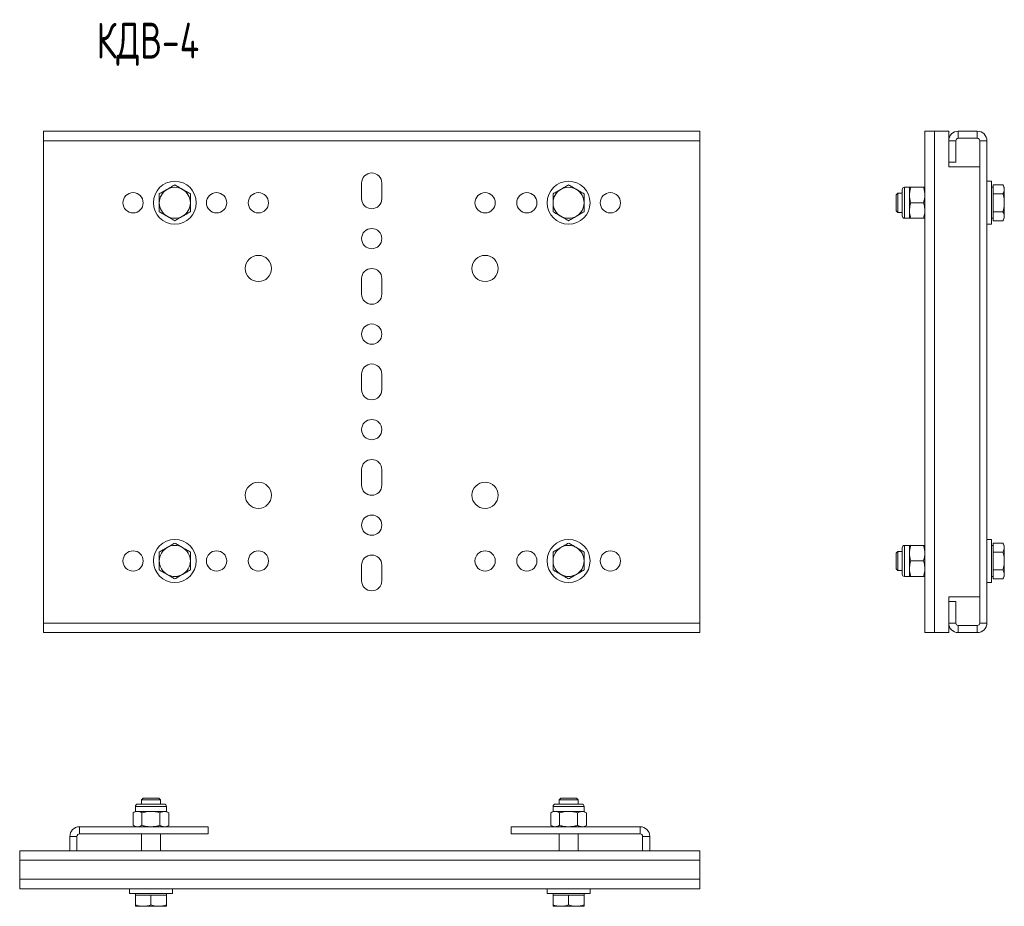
# Model space of a CAD drawing. Header units: millimetres. Extents: x -213 to 282, y -2497 to 292.
# Tile 1 of 5: x -213 to 200, y -2497 to -2126. Entities that reach past the tile are written whole.
import ezdxf

# ---------------------------------------------------------------- set-up
doc = ezdxf.new("R2010")
doc.units = ezdxf.units.MM
doc.styles.add('SLDTEXTSTYLE3', font='TXT', dxfattribs={"width": 0.7, "bigfont": 'bigfont'})

msp = doc.modelspace()

# ---------------------------------------------------------------- linework, layer by layer
at = {"color": 7, "linetype": 'Continuous', "lineweight": 15}
for p, q in [((72.09, -2172.31), (-202.91, -2172.31)), ((-202.91, -2172.31), (-202.91, -2176.31)), ((72.09, -2172.31), (72.09, -2176.31)), ((166.35, -2382.31), (166.35, -2172.31)), ((170.35, -2172.31), (166.35, -2172.31)), ((176.35, -2172.31), (170.35, -2172.31)), ((176.35, -2172.31), (176.35, -2176.31)), ((180.35, -2172.31), (188.35, -2172.31)), ((-202.91, -2176.31), (-202.91, -2378.31)), ((72.09, -2176.31), (72.09, -2378.31)), ((176.35, -2185.31), (176.35, -2176.31)), ((179.35, -2185.31), (179.35, -2176.31)), ((180.35, -2175.31), (188.35, -2175.31)), ((189.35, -2176.31), (189.35, -2378.31)), ((192.35, -2176.31), (192.35, -2378.31)), ((176.35, -2185.31), (179.35, -2185.31)), ((176.35, -2185.31), (176.35, -2187.31)), ((176.35, -2187.31), (189.35, -2187.31)), ((-69.66, -2194.06), (-69.66, -2200.56)), ((-61.16, -2200.56), (-61.16, -2194.06)), ((194.35, -2193.31), (192.35, -2193.31)), ((194.35, -2193.31), (194.35, -2211.31)), ((194.95, -2196.68), (194.95, -2194.81)), ((194.95, -2194.81), (199.07, -2194.81)), ((199.65, -2195.81), (199.07, -2194.81)), ((155.04, -2198.31), (154.35, -2199)), ((156.85, -2198.31), (155.04, -2198.31)), ((155.04, -2198.31), (155.04, -2206.31)), ((156.85, -2207.79), (156.85, -2196.83)), ((159.91, -2195.81), (157.87, -2195.81)), ((159.91, -2199.06), (159.91, -2195.81)), ((165.77, -2195.81), (160.49, -2195.81)), ((194.95, -2195.81), (194.35, -2195.81)), ((194.95, -2198.56), (194.95, -2196.68)), ((194.95, -2202.31), (194.95, -2198.56)), ((194.95, -2198.56), (199.07, -2198.56)), ((199.65, -2196.68), (199.65, -2195.81)), ((199.65, -2202.31), (199.65, -2196.68)), ((154.35, -2199), (154.35, -2205.62)), ((159.91, -2205.56), (159.91, -2199.06)), ((165.77, -2202.31), (160.49, -2202.31)), ((194.95, -2206.07), (194.95, -2202.31)), ((199.65, -2207.94), (199.65, -2202.31)), ((154.35, -2205.62), (155.04, -2206.31)), ((155.04, -2206.31), (156.85, -2206.31)), ((159.91, -2208.81), (159.91, -2205.56)), ((194.95, -2206.07), (199.07, -2206.07)), ((194.95, -2207.94), (194.95, -2206.07)), ((157.87, -2208.81), (159.91, -2208.81)), ((165.77, -2208.81), (160.49, -2208.81)), ((192.35, -2211.31), (194.35, -2211.31)), ((194.35, -2208.81), (194.95, -2208.81)), ((194.95, -2209.82), (194.95, -2207.94)), ((194.95, -2209.82), (199.07, -2209.82)), ((199.07, -2209.82), (199.65, -2208.81)), ((199.65, -2208.81), (199.65, -2207.94)), ((-69.66, -2234.06), (-69.66, -2240.56)), ((-61.16, -2240.56), (-61.16, -2234.06)), ((-69.66, -2274.06), (-69.66, -2280.56)), ((-61.16, -2280.56), (-61.16, -2274.06)), ((-69.66, -2314.06), (-69.66, -2320.56)), ((-61.16, -2320.56), (-61.16, -2314.06)), ((194.35, -2343.31), (192.35, -2343.31)), ((194.35, -2343.31), (194.35, -2361.31)), ((156.85, -2357.79), (156.85, -2346.83)), ((159.91, -2345.81), (157.87, -2345.81)), ((159.91, -2349.06), (159.91, -2345.81)), ((165.77, -2345.81), (160.49, -2345.81)), ((194.95, -2345.81), (194.35, -2345.81)), ((194.95, -2346.68), (194.95, -2344.81)), ((194.95, -2344.81), (199.07, -2344.81)), ((194.95, -2348.56), (194.95, -2346.68)), ((199.65, -2345.81), (199.07, -2344.81)), ((199.65, -2346.68), (199.65, -2345.81)), ((199.65, -2352.31), (199.65, -2346.68)), ((155.04, -2348.31), (154.35, -2349)), ((154.35, -2349), (154.35, -2355.62)), ((156.85, -2348.31), (155.04, -2348.31)), ((155.04, -2348.31), (155.04, -2356.31)), ((159.91, -2355.56), (159.91, -2349.06)), ((194.95, -2352.31), (194.95, -2348.56)), ((194.95, -2348.56), (199.07, -2348.56)), ((-69.66, -2354.06), (-69.66, -2360.56)), ((-61.16, -2360.56), (-61.16, -2354.06)), ((154.35, -2355.62), (155.04, -2356.31)), ((159.91, -2358.81), (159.91, -2355.56)), ((165.77, -2352.31), (160.49, -2352.31)), ((194.95, -2356.07), (194.95, -2352.31)), ((199.65, -2357.94), (199.65, -2352.31)), ((155.04, -2356.31), (156.85, -2356.31)), ((157.87, -2358.81), (159.91, -2358.81)), ((165.77, -2358.81), (160.49, -2358.81)), ((194.35, -2358.81), (194.95, -2358.81)), ((194.95, -2357.94), (194.95, -2356.07)), ((194.95, -2356.07), (199.07, -2356.07)), ((194.95, -2359.82), (194.95, -2357.94)), ((194.95, -2359.82), (199.07, -2359.82)), ((199.07, -2359.82), (199.65, -2358.81)), ((199.65, -2358.81), (199.65, -2357.94)), ((192.35, -2361.31), (194.35, -2361.31)), ((189.35, -2367.31), (176.35, -2367.31)), ((176.35, -2367.31), (176.35, -2369.31)), ((179.35, -2369.31), (176.35, -2369.31)), ((176.35, -2378.31), (176.35, -2369.31)), ((179.35, -2378.31), (179.35, -2369.31)), ((-202.91, -2378.31), (-202.91, -2382.31)), ((72.09, -2378.31), (72.09, -2382.31)), ((176.35, -2378.31), (176.35, -2382.31)), ((188.35, -2379.31), (180.35, -2379.31)), ((72.09, -2382.31), (-202.91, -2382.31)), ((170.35, -2382.31), (166.35, -2382.31)), ((176.35, -2382.31), (170.35, -2382.31)), ((188.35, -2382.31), (180.35, -2382.31)), ((-163.39, -2454.13), (-153.17, -2454.13)), ((-161.22, -2451.63), (-161.91, -2452.32)), ((-161.91, -2452.32), (-161.91, -2454.13)), ((-153.91, -2452.32), (-161.91, -2452.32)), ((-154.6, -2451.63), (-161.22, -2451.63)), ((-153.91, -2452.32), (-154.6, -2451.63)), ((-153.91, -2454.13), (-153.91, -2452.32)), ((-153.17, -2454.13), (-152.43, -2454.13)), ((11.61, -2454.13), (21.83, -2454.13)), ((13.78, -2451.63), (13.09, -2452.32)), ((13.09, -2452.32), (13.09, -2454.13)), ((21.09, -2452.32), (13.09, -2452.32)), ((20.4, -2451.63), (13.78, -2451.63)), ((21.09, -2452.32), (20.4, -2451.63)), ((21.09, -2454.13), (21.09, -2452.32)), ((21.83, -2454.13), (22.57, -2454.13)), ((-164.41, -2457.19), (-165.42, -2457.77)), ((-165.42, -2463.05), (-165.42, -2457.77)), ((-164.41, -2455.15), (-164.41, -2457.19)), ((-164.41, -2457.19), (-163.54, -2457.19)), ((-163.54, -2457.19), (-157.91, -2457.19)), ((-161.67, -2463.05), (-161.67, -2457.77)), ((-157.91, -2457.19), (-152.28, -2457.19)), ((-154.16, -2463.05), (-154.16, -2457.77)), ((-152.28, -2457.19), (-151.41, -2457.19)), ((-151.41, -2457.19), (-151.41, -2455.15)), ((-150.41, -2457.77), (-151.41, -2457.19)), ((-150.41, -2463.05), (-150.41, -2457.77)), ((10.59, -2457.19), (9.58, -2457.77)), ((9.58, -2463.05), (9.58, -2457.77)), ((10.59, -2455.15), (10.59, -2457.19)), ((10.59, -2457.19), (11.46, -2457.19)), ((11.46, -2457.19), (17.09, -2457.19)), ((13.33, -2463.05), (13.33, -2457.77)), ((17.09, -2457.19), (22.72, -2457.19)), ((20.84, -2463.05), (20.84, -2457.77)), ((22.72, -2457.19), (23.59, -2457.19)), ((23.59, -2457.19), (23.59, -2455.15)), ((24.59, -2457.77), (23.59, -2457.19)), ((24.59, -2463.05), (24.59, -2457.77)), ((-187.91, -2463.63), (-133.91, -2463.63)), ((-187.91, -2466.63), (-133.91, -2466.63)), ((-165.42, -2463.05), (-164.41, -2463.63)), ((-161.91, -2466.63), (-161.91, -2473.63)), ((-153.91, -2473.63), (-153.91, -2466.63)), ((-151.41, -2463.63), (-150.41, -2463.05)), ((-133.91, -2466.63), (-133.91, -2463.63)), ((-6.91, -2466.63), (-6.91, -2463.63)), ((47.09, -2463.63), (-6.91, -2463.63)), ((47.09, -2466.63), (-6.91, -2466.63)), ((9.58, -2463.05), (10.59, -2463.63)), ((13.09, -2466.63), (13.09, -2473.63)), ((21.09, -2473.63), (21.09, -2466.63)), ((23.59, -2463.63), (24.59, -2463.05)), ((-191.91, -2473.63), (-191.91, -2467.63)), ((-188.91, -2473.63), (-188.91, -2467.63)), ((48.09, -2473.63), (48.09, -2467.63)), ((51.09, -2473.63), (51.09, -2467.63)), ((-191.91, -2473.63), (-212.91, -2473.63)), ((-212.91, -2473.63), (-212.91, -2477.63)), ((-188.91, -2473.63), (-191.91, -2473.63)), ((48.09, -2473.63), (-188.91, -2473.63)), ((48.09, -2473.63), (51.09, -2473.63)), ((72.09, -2473.63), (51.09, -2473.63)), ((72.09, -2473.63), (72.09, -2477.63)), ((-212.91, -2477.63), (-212.91, -2485.63)), ((72.09, -2477.63), (72.09, -2485.63)), ((-212.91, -2485.63), (-212.91, -2489.63)), ((72.09, -2485.63), (72.09, -2489.63)), ((72.09, -2489.63), (-212.91, -2489.63)), ((-166.91, -2489.63), (-166.91, -2491.63)), ((-148.91, -2491.63), (-166.91, -2491.63)), ((-164.41, -2491.63), (-164.41, -2492.23)), ((-151.41, -2492.23), (-151.41, -2491.63)), ((-148.91, -2491.63), (-148.91, -2489.63)), ((8.09, -2489.63), (8.09, -2491.63)), ((26.09, -2491.63), (8.09, -2491.63)), ((10.59, -2491.63), (10.59, -2492.23)), ((23.59, -2492.23), (23.59, -2491.63)), ((26.09, -2491.63), (26.09, -2489.63)), ((-164.41, -2492.23), (-164.41, -2496.35)), ((-164.41, -2492.23), (-161.16, -2492.23)), ((-161.16, -2492.23), (-157.91, -2492.23)), ((-157.91, -2492.23), (-157.91, -2496.35)), ((-157.91, -2492.23), (-154.66, -2492.23)), ((-154.66, -2492.23), (-151.41, -2492.23)), ((-151.41, -2492.23), (-151.41, -2496.35)), ((10.59, -2492.23), (10.59, -2496.35)), ((10.59, -2492.23), (13.84, -2492.23)), ((13.84, -2492.23), (17.09, -2492.23)), ((17.09, -2492.23), (17.09, -2496.35)), ((17.09, -2492.23), (20.34, -2492.23)), ((20.34, -2492.23), (23.59, -2492.23)), ((23.59, -2492.23), (23.59, -2496.35)), ((-164.41, -2496.93), (-161.16, -2496.93)), ((-161.16, -2496.93), (-154.66, -2496.93)), ((-151.41, -2496.93), (-154.66, -2496.93)), ((10.59, -2496.93), (13.84, -2496.93)), ((13.84, -2496.93), (20.34, -2496.93)), ((23.59, -2496.93), (20.34, -2496.93))]:
    msp.add_line(p, q, dxfattribs=at)
at = {"color": 7, "linetype": 'Continuous', "lineweight": 0}
for p, q in [((170.35, -2382.31), (170.35, -2172.31)), ((180.35, -2172.31), (180.35, -2175.31)), ((188.35, -2175.31), (188.35, -2172.31)), ((72.09, -2176.31), (-202.91, -2176.31)), ((179.35, -2176.31), (176.35, -2176.31)), ((192.35, -2176.31), (189.35, -2176.31)), ((157.87, -2208.81), (157.87, -2195.81)), ((157.87, -2358.81), (157.87, -2345.81)), ((72.09, -2378.31), (-202.91, -2378.31)), ((176.35, -2378.31), (179.35, -2378.31)), ((180.35, -2379.31), (180.35, -2382.31)), ((188.35, -2382.31), (188.35, -2379.31)), ((189.35, -2378.31), (192.35, -2378.31)), ((-164.41, -2455.15), (-152.28, -2455.15)), ((-152.28, -2455.15), (-151.41, -2455.15)), ((10.59, -2455.15), (22.72, -2455.15)), ((22.72, -2455.15), (23.59, -2455.15)), ((-187.91, -2463.63), (-187.91, -2466.63)), ((47.09, -2466.63), (47.09, -2463.63)), ((-188.91, -2467.63), (-191.91, -2467.63)), ((51.09, -2467.63), (48.09, -2467.63)), ((72.09, -2477.63), (-212.91, -2477.63)), ((72.09, -2485.63), (-212.91, -2485.63))]:
    msp.add_line(p, q, dxfattribs=at)
at = {"color": 7, "linetype": 'Continuous', "lineweight": 15}
for centre, radius in [((-147.91, -2202.31), 9), ((17.09, -2202.31), 9), ((-165.41, -2202.31), 4.25), ((-130.41, -2202.31), 4.25), ((-112.91, -2202.31), 4.25), ((-17.91, -2202.31), 4.25), ((-0.41, -2202.31), 4.25), ((34.59, -2202.31), 4.25), ((-65.41, -2217.31), 4.25), ((-112.91, -2229.81), 5.5), ((-17.91, -2229.81), 5.5), ((-65.41, -2257.31), 4.25), ((-65.41, -2297.31), 4.25), ((-112.91, -2324.81), 5.5), ((-17.91, -2324.81), 5.5), ((-65.41, -2337.31), 4.25), ((-147.91, -2352.31), 9), ((17.09, -2352.31), 9), ((-165.41, -2352.31), 4.25), ((-130.41, -2352.31), 4.25), ((-112.91, -2352.31), 4.25), ((-17.91, -2352.31), 4.25), ((-0.41, -2352.31), 4.25), ((34.59, -2352.31), 4.25)]:
    msp.add_circle(centre, radius, dxfattribs=at)
for centre, radius, start, end in [((180.35, -2176.31), 4, 90, 180), ((188.35, -2176.31), 4, 0, 90), ((180.35, -2176.31), 1, 90, 180), ((188.35, -2176.31), 1, 0, 90), ((-65.41, -2194.06), 4.25, 0, 180), ((-147.91, -2202.31), 6.5, 120, 180), ((-147.91, -2202.31), 6.5, 60, 120), ((-147.91, -2202.31), 6.5, 0, 60), ((17.09, -2202.31), 6.5, 120, 180), ((17.09, -2202.31), 6.5, 60, 120), ((17.09, -2202.31), 6.5, 0, 60), ((157.87, -2196.83), 1.02, 90, 180), ((-147.91, -2202.31), 6.5, 180, 240), ((-147.91, -2202.31), 6.5, 300, 0), ((-65.41, -2200.56), 4.25, 180, 0), ((17.09, -2202.31), 6.5, 180, 240), ((17.09, -2202.31), 6.5, 300, 0), ((-147.91, -2202.31), 6.5, 240, 300), ((17.09, -2202.31), 6.5, 240, 300), ((157.87, -2207.79), 1.02, 180, 270), ((-65.41, -2234.06), 4.25, 0, 180), ((-65.41, -2240.56), 4.25, 180, 0), ((-65.41, -2274.06), 4.25, 0, 180), ((-65.41, -2280.56), 4.25, 180, 0), ((-65.41, -2314.06), 4.25, 0, 180), ((-65.41, -2320.56), 4.25, 180, 0), ((-147.91, -2352.31), 6.5, 120, 180), ((-147.91, -2352.31), 6.5, 60, 120), ((-147.91, -2352.31), 6.5, 0, 60), ((17.09, -2352.31), 6.5, 120, 180), ((17.09, -2352.31), 6.5, 60, 120), ((17.09, -2352.31), 6.5, 0, 60), ((157.87, -2346.83), 1.02, 90, 180), ((-65.41, -2354.06), 4.25, 0, 180), ((-147.91, -2352.31), 6.5, 180, 240), ((-147.91, -2352.31), 6.5, 300, 0), ((17.09, -2352.31), 6.5, 180, 240), ((17.09, -2352.31), 6.5, 300, 0), ((-147.91, -2352.31), 6.5, 240, 300), ((17.09, -2352.31), 6.5, 240, 300), ((157.87, -2357.79), 1.02, 180, 270), ((-65.41, -2360.56), 4.25, 180, 0), ((180.35, -2378.31), 4, 180, 270), ((180.35, -2378.31), 1, 180, 270), ((188.35, -2378.31), 4, 270, 0), ((188.35, -2378.31), 1, 270, 0), ((-163.39, -2455.15), 1.02, 90, 180), ((-152.43, -2455.15), 1.02, 0, 90), ((11.61, -2455.15), 1.02, 90, 180), ((22.57, -2455.15), 1.02, 0, 90), ((-187.91, -2467.63), 4, 90, 180), ((-187.91, -2467.63), 1, 90, 180), ((47.09, -2467.63), 4, 0, 90), ((47.09, -2467.63), 1, 0, 90)]:
    msp.add_arc(centre, radius, start, end, dxfattribs=at)
for points, knots in [([(-147.91, -2194.81), (-148.44, -2195.11), (-149.51, -2195.73), (-150.61, -2196.36), (-151.16, -2196.68)], [0, 0, 0, 0, 0.49546, 1, 1, 1, 1]), ([(-144.66, -2196.68), (-144.74, -2196.64), (-145.32, -2196.3), (-146.42, -2195.67), (-147.41, -2195.1), (-147.91, -2194.81)], [0, 0, 0, 0, 0.0700741, 0.5307782, 1, 1, 1, 1]), ([(17.09, -2194.81), (16.56, -2195.11), (15.49, -2195.73), (14.39, -2196.36), (13.84, -2196.68)], [0, 0, 0, 0, 0.4954577, 1, 1, 1, 1]), ([(20.34, -2196.68), (20.26, -2196.64), (19.68, -2196.3), (18.58, -2195.67), (17.59, -2195.1), (17.09, -2194.81)], [0, 0, 0, 0, 0.070077, 0.530777, 1, 1, 1, 1]), ([(199.07, -2194.81), (199.23, -2195.11), (199.56, -2195.73), (199.62, -2196.36), (199.65, -2196.68)], [0, 0, 0, 0, 0.4954564, 1, 1, 1, 1]), ([(-151.16, -2196.68), (-151.24, -2196.73), (-151.82, -2197.06), (-152.92, -2197.7), (-153.91, -2198.27), (-154.41, -2198.56)], [0, 0, 0, 0, 0.070077, 0.530776, 1, 1, 1, 1]), ([(-154.41, -2198.56), (-154.41, -2199.5), (-154.41, -2200.74), (-154.41, -2202.01), (-154.41, -2202.31)], [0, 0, 0, 0, 0.758151, 1, 1, 1, 1]), ([(-141.41, -2198.56), (-141.94, -2198.25), (-143.01, -2197.64), (-144.11, -2197), (-144.66, -2196.68)], [0, 0, 0, 0, 0.495457, 1, 1, 1, 1]), ([(-141.41, -2202.31), (-141.41, -2202.01), (-141.41, -2200.74), (-141.41, -2199.5), (-141.41, -2198.56)], [0, 0, 0, 0, 0.241849, 1, 1, 1, 1]), ([(13.84, -2196.68), (13.76, -2196.73), (13.18, -2197.06), (12.08, -2197.7), (11.09, -2198.27), (10.59, -2198.56)], [0, 0, 0, 0, 0.0700774, 0.5307764, 1, 1, 1, 1]), ([(10.59, -2198.56), (10.59, -2199.5), (10.59, -2200.74), (10.59, -2202.01), (10.59, -2202.31)], [0, 0, 0, 0, 0.758151, 1, 1, 1, 1]), ([(23.59, -2198.56), (23.06, -2198.25), (21.99, -2197.64), (20.89, -2197), (20.34, -2196.68)], [0, 0, 0, 0, 0.4954585, 1, 1, 1, 1]), ([(23.59, -2202.31), (23.59, -2202.01), (23.59, -2200.74), (23.59, -2199.5), (23.59, -2198.56)], [0, 0, 0, 0, 0.241849, 1, 1, 1, 1]), ([(160.49, -2195.81), (160.33, -2196.34), (160, -2197.41), (159.94, -2198.51), (159.91, -2199.06)], [0, 0, 0, 0, 0.495455, 1, 1, 1, 1]), ([(159.91, -2195.81), (159.91, -2195.81), (159.92, -2195.81), (160.05, -2195.81), (160.34, -2195.81), (160.49, -2195.81)], [0, 0, 0, 0, 0.070077, 0.530778, 1, 1, 1, 1]), ([(165.77, -2195.81), (165.93, -2196.34), (166.26, -2197.41), (166.32, -2198.51), (166.35, -2199.06)], [0, 0, 0, 0, 0.495455, 1, 1, 1, 1]), ([(166.35, -2195.81), (166.35, -2195.81), (166.35, -2195.81), (166.22, -2195.81), (165.92, -2195.81), (165.77, -2195.81)], [0, 0, 0, 0, 0.070077, 0.530778, 1, 1, 1, 1]), ([(199.65, -2196.68), (199.65, -2196.73), (199.65, -2197.06), (199.52, -2197.7), (199.22, -2198.27), (199.07, -2198.56)], [0, 0, 0, 0, 0.070077, 0.530776, 1, 1, 1, 1]), ([(199.07, -2198.56), (199.31, -2199.5), (199.62, -2200.74), (199.65, -2202.01), (199.65, -2202.31)], [0, 0, 0, 0, 0.758151, 1, 1, 1, 1]), ([(-154.41, -2202.31), (-154.41, -2203.3), (-154.41, -2204.57), (-154.41, -2205.79), (-154.41, -2206.07)], [0, 0, 0, 0, 0.776287, 1, 1, 1, 1]), ([(-141.41, -2206.07), (-141.41, -2205.79), (-141.41, -2204.57), (-141.41, -2203.3), (-141.41, -2202.31)], [0, 0, 0, 0, 0.223713, 1, 1, 1, 1]), ([(10.59, -2202.31), (10.59, -2203.3), (10.59, -2204.57), (10.59, -2205.79), (10.59, -2206.07)], [0, 0, 0, 0, 0.776287, 1, 1, 1, 1]), ([(23.59, -2206.07), (23.59, -2205.79), (23.59, -2204.57), (23.59, -2203.3), (23.59, -2202.31)], [0, 0, 0, 0, 0.223713, 1, 1, 1, 1]), ([(159.91, -2199.06), (159.91, -2199.14), (159.92, -2199.72), (160.05, -2200.82), (160.34, -2201.81), (160.49, -2202.31)], [0, 0, 0, 0, 0.070078, 0.530779, 1, 1, 1, 1]), ([(160.49, -2202.31), (160.41, -2202.59), (160.07, -2203.64), (159.98, -2204.75), (159.91, -2205.56)], [0, 0, 0, 0, 0.257554, 1, 1, 1, 1]), ([(166.35, -2199.06), (166.35, -2199.14), (166.35, -2199.72), (166.22, -2200.82), (165.92, -2201.81), (165.77, -2202.31)], [0, 0, 0, 0, 0.070078, 0.530779, 1, 1, 1, 1]), ([(165.77, -2202.31), (165.86, -2202.59), (166.2, -2203.64), (166.29, -2204.75), (166.35, -2205.56)], [0, 0, 0, 0, 0.257554, 1, 1, 1, 1]), ([(199.65, -2202.31), (199.58, -2203.3), (199.49, -2204.57), (199.15, -2205.79), (199.07, -2206.07)], [0, 0, 0, 0, 0.776287, 1, 1, 1, 1]), ([(-154.41, -2206.07), (-153.89, -2206.37), (-152.82, -2206.98), (-151.72, -2207.62), (-151.16, -2207.94)], [0, 0, 0, 0, 0.495457, 1, 1, 1, 1]), ([(-144.66, -2207.94), (-144.59, -2207.9), (-144, -2207.56), (-142.9, -2206.93), (-141.91, -2206.35), (-141.41, -2206.07)], [0, 0, 0, 0, 0.0700774, 0.5307789, 1, 1, 1, 1]), ([(10.59, -2206.07), (11.11, -2206.37), (12.18, -2206.98), (13.28, -2207.62), (13.84, -2207.94)], [0, 0, 0, 0, 0.495458, 1, 1, 1, 1]), ([(20.34, -2207.94), (20.41, -2207.9), (21, -2207.56), (22.1, -2206.93), (23.09, -2206.35), (23.59, -2206.07)], [0, 0, 0, 0, 0.070077, 0.530776, 1, 1, 1, 1]), ([(159.91, -2205.56), (159.92, -2205.86), (159.95, -2206.96), (160.27, -2208.03), (160.49, -2208.81)], [0, 0, 0, 0, 0.268635, 1, 1, 1, 1]), ([(166.35, -2205.56), (166.34, -2205.86), (166.31, -2206.96), (166, -2208.03), (165.77, -2208.81)], [0, 0, 0, 0, 0.268635, 1, 1, 1, 1]), ([(199.07, -2206.07), (199.23, -2206.37), (199.56, -2206.98), (199.62, -2207.62), (199.65, -2207.94)], [0, 0, 0, 0, 0.495461, 1, 1, 1, 1]), ([(-151.16, -2207.94), (-151.09, -2207.99), (-150.5, -2208.32), (-149.4, -2208.96), (-148.41, -2209.53), (-147.91, -2209.82)], [0, 0, 0, 0, 0.070077, 0.530776, 1, 1, 1, 1]), ([(-147.91, -2209.82), (-147.39, -2209.51), (-146.32, -2208.9), (-145.22, -2208.26), (-144.66, -2207.94)], [0, 0, 0, 0, 0.495458, 1, 1, 1, 1]), ([(13.84, -2207.94), (13.91, -2207.99), (14.5, -2208.32), (15.6, -2208.96), (16.59, -2209.53), (17.09, -2209.82)], [0, 0, 0, 0, 0.070076, 0.530777, 1, 1, 1, 1]), ([(17.09, -2209.82), (17.61, -2209.51), (18.68, -2208.9), (19.78, -2208.26), (20.34, -2207.94)], [0, 0, 0, 0, 0.495457, 1, 1, 1, 1]), ([(160.49, -2208.81), (160.33, -2208.81), (160, -2208.81), (159.94, -2208.81), (159.91, -2208.81)], [0, 0, 0, 0, 0.495458, 1, 1, 1, 1]), ([(165.77, -2208.81), (165.93, -2208.81), (166.26, -2208.81), (166.32, -2208.81), (166.35, -2208.81)], [0, 0, 0, 0, 0.495458, 1, 1, 1, 1]), ([(199.65, -2207.94), (199.65, -2207.99), (199.65, -2208.32), (199.52, -2208.96), (199.22, -2209.53), (199.07, -2209.82)], [0, 0, 0, 0, 0.070077, 0.530776, 1, 1, 1, 1]), ([(-151.16, -2346.68), (-151.24, -2346.73), (-151.82, -2347.06), (-152.92, -2347.7), (-153.91, -2348.27), (-154.41, -2348.56)], [0, 0, 0, 0, 0.070077, 0.530777, 1, 1, 1, 1]), ([(-147.91, -2344.81), (-148.44, -2345.11), (-149.51, -2345.73), (-150.61, -2346.36), (-151.16, -2346.68)], [0, 0, 0, 0, 0.49546, 1, 1, 1, 1]), ([(-144.66, -2346.68), (-144.74, -2346.64), (-145.32, -2346.3), (-146.42, -2345.67), (-147.41, -2345.1), (-147.91, -2344.81)], [0, 0, 0, 0, 0.0700742, 0.530779, 1, 1, 1, 1]), ([(-141.41, -2348.56), (-141.94, -2348.25), (-143.01, -2347.64), (-144.11, -2347), (-144.66, -2346.68)], [0, 0, 0, 0, 0.495457, 1, 1, 1, 1]), ([(13.84, -2346.68), (13.76, -2346.73), (13.18, -2347.06), (12.08, -2347.7), (11.09, -2348.27), (10.59, -2348.56)], [0, 0, 0, 0, 0.070077, 0.530778, 1, 1, 1, 1]), ([(17.09, -2344.81), (16.56, -2345.11), (15.49, -2345.73), (14.39, -2346.36), (13.84, -2346.68)], [0, 0, 0, 0, 0.495458, 1, 1, 1, 1]), ([(20.34, -2346.68), (20.26, -2346.64), (19.68, -2346.3), (18.58, -2345.67), (17.59, -2345.1), (17.09, -2344.81)], [0, 0, 0, 0, 0.070077, 0.5307781, 1, 1, 1, 1]), ([(23.59, -2348.56), (23.06, -2348.25), (21.99, -2347.64), (20.89, -2347), (20.34, -2346.68)], [0, 0, 0, 0, 0.495458, 1, 1, 1, 1]), ([(160.49, -2345.81), (160.33, -2346.34), (160, -2347.41), (159.94, -2348.51), (159.91, -2349.06)], [0, 0, 0, 0, 0.495457, 1, 1, 1, 1]), ([(159.91, -2345.81), (159.91, -2345.81), (159.92, -2345.81), (160.05, -2345.81), (160.34, -2345.81), (160.49, -2345.81)], [0, 0, 0, 0, 0.070077, 0.530778, 1, 1, 1, 1]), ([(165.77, -2345.81), (165.93, -2346.34), (166.26, -2347.41), (166.32, -2348.51), (166.35, -2349.06)], [0, 0, 0, 0, 0.495457, 1, 1, 1, 1]), ([(166.35, -2345.81), (166.35, -2345.81), (166.35, -2345.81), (166.22, -2345.81), (165.92, -2345.81), (165.77, -2345.81)], [0, 0, 0, 0, 0.070077, 0.530778, 1, 1, 1, 1]), ([(199.07, -2344.81), (199.23, -2345.11), (199.56, -2345.73), (199.62, -2346.36), (199.65, -2346.68)], [0, 0, 0, 0, 0.495457, 1, 1, 1, 1]), ([(199.65, -2346.68), (199.65, -2346.73), (199.65, -2347.06), (199.52, -2347.7), (199.22, -2348.27), (199.07, -2348.56)], [0, 0, 0, 0, 0.070077, 0.530777, 1, 1, 1, 1]), ([(-154.41, -2348.56), (-154.41, -2349.5), (-154.41, -2350.74), (-154.41, -2352.01), (-154.41, -2352.31)], [0, 0, 0, 0, 0.758149, 1, 1, 1, 1]), ([(-141.41, -2352.31), (-141.41, -2352.01), (-141.41, -2350.74), (-141.41, -2349.5), (-141.41, -2348.56)], [0, 0, 0, 0, 0.241851, 1, 1, 1, 1]), ([(10.59, -2348.56), (10.59, -2349.5), (10.59, -2350.74), (10.59, -2352.01), (10.59, -2352.31)], [0, 0, 0, 0, 0.758149, 1, 1, 1, 1]), ([(23.59, -2352.31), (23.59, -2352.01), (23.59, -2350.74), (23.59, -2349.5), (23.59, -2348.56)], [0, 0, 0, 0, 0.241851, 1, 1, 1, 1]), ([(159.91, -2349.06), (159.91, -2349.14), (159.92, -2349.72), (160.05, -2350.82), (160.34, -2351.81), (160.49, -2352.31)], [0, 0, 0, 0, 0.070077, 0.530779, 1, 1, 1, 1]), ([(166.35, -2349.06), (166.35, -2349.14), (166.35, -2349.72), (166.22, -2350.82), (165.92, -2351.81), (165.77, -2352.31)], [0, 0, 0, 0, 0.070077, 0.530779, 1, 1, 1, 1]), ([(199.07, -2348.56), (199.31, -2349.5), (199.62, -2350.74), (199.65, -2352.01), (199.65, -2352.31)], [0, 0, 0, 0, 0.758149, 1, 1, 1, 1]), ([(-154.41, -2352.31), (-154.41, -2353.3), (-154.41, -2354.57), (-154.41, -2355.79), (-154.41, -2356.07)], [0, 0, 0, 0, 0.776287, 1, 1, 1, 1]), ([(-141.41, -2356.07), (-141.41, -2355.79), (-141.41, -2354.57), (-141.41, -2353.3), (-141.41, -2352.31)], [0, 0, 0, 0, 0.223713, 1, 1, 1, 1]), ([(10.59, -2352.31), (10.59, -2353.3), (10.59, -2354.57), (10.59, -2355.79), (10.59, -2356.07)], [0, 0, 0, 0, 0.776287, 1, 1, 1, 1]), ([(23.59, -2356.07), (23.59, -2355.79), (23.59, -2354.57), (23.59, -2353.3), (23.59, -2352.31)], [0, 0, 0, 0, 0.223713, 1, 1, 1, 1]), ([(160.49, -2352.31), (160.41, -2352.59), (160.07, -2353.64), (159.98, -2354.75), (159.91, -2355.56)], [0, 0, 0, 0, 0.257551, 1, 1, 1, 1]), ([(159.91, -2355.56), (159.92, -2355.86), (159.95, -2356.96), (160.27, -2358.03), (160.49, -2358.81)], [0, 0, 0, 0, 0.268635, 1, 1, 1, 1]), ([(165.77, -2352.31), (165.86, -2352.59), (166.2, -2353.64), (166.29, -2354.75), (166.35, -2355.56)], [0, 0, 0, 0, 0.257551, 1, 1, 1, 1]), ([(166.35, -2355.56), (166.34, -2355.86), (166.31, -2356.96), (166, -2358.03), (165.77, -2358.81)], [0, 0, 0, 0, 0.268635, 1, 1, 1, 1]), ([(199.65, -2352.31), (199.58, -2353.3), (199.49, -2354.57), (199.15, -2355.79), (199.07, -2356.07)], [0, 0, 0, 0, 0.776287, 1, 1, 1, 1]), ([(-154.41, -2356.07), (-153.89, -2356.37), (-152.82, -2356.98), (-151.72, -2357.62), (-151.16, -2357.94)], [0, 0, 0, 0, 0.495457, 1, 1, 1, 1]), ([(-151.16, -2357.94), (-151.09, -2357.99), (-150.5, -2358.32), (-149.4, -2358.96), (-148.41, -2359.53), (-147.91, -2359.82)], [0, 0, 0, 0, 0.070077, 0.530777, 1, 1, 1, 1]), ([(-147.91, -2359.82), (-147.39, -2359.51), (-146.32, -2358.9), (-145.22, -2358.26), (-144.66, -2357.94)], [0, 0, 0, 0, 0.495459, 1, 1, 1, 1]), ([(-144.66, -2357.94), (-144.59, -2357.9), (-144, -2357.56), (-142.9, -2356.93), (-141.91, -2356.35), (-141.41, -2356.07)], [0, 0, 0, 0, 0.070077, 0.53078, 1, 1, 1, 1]), ([(10.59, -2356.07), (11.11, -2356.37), (12.18, -2356.98), (13.28, -2357.62), (13.84, -2357.94)], [0, 0, 0, 0, 0.495458, 1, 1, 1, 1]), ([(13.84, -2357.94), (13.91, -2357.99), (14.5, -2358.32), (15.6, -2358.96), (16.59, -2359.53), (17.09, -2359.82)], [0, 0, 0, 0, 0.070076, 0.530777, 1, 1, 1, 1]), ([(17.09, -2359.82), (17.61, -2359.51), (18.68, -2358.9), (19.78, -2358.26), (20.34, -2357.94)], [0, 0, 0, 0, 0.495458, 1, 1, 1, 1]), ([(20.34, -2357.94), (20.41, -2357.9), (21, -2357.56), (22.1, -2356.93), (23.09, -2356.35), (23.59, -2356.07)], [0, 0, 0, 0, 0.070077, 0.530777, 1, 1, 1, 1]), ([(160.49, -2358.81), (160.33, -2358.81), (160, -2358.81), (159.94, -2358.81), (159.91, -2358.81)], [0, 0, 0, 0, 0.495458, 1, 1, 1, 1]), ([(165.77, -2358.81), (165.93, -2358.81), (166.26, -2358.81), (166.32, -2358.81), (166.35, -2358.81)], [0, 0, 0, 0, 0.495458, 1, 1, 1, 1]), ([(199.07, -2356.07), (199.23, -2356.37), (199.56, -2356.98), (199.62, -2357.62), (199.65, -2357.94)], [0, 0, 0, 0, 0.4954602, 1, 1, 1, 1]), ([(199.65, -2357.94), (199.65, -2357.99), (199.65, -2358.32), (199.52, -2358.96), (199.22, -2359.53), (199.07, -2359.82)], [0, 0, 0, 0, 0.070077, 0.530777, 1, 1, 1, 1]), ([(-163.54, -2457.19), (-163.59, -2457.19), (-163.92, -2457.19), (-164.56, -2457.32), (-165.13, -2457.62), (-165.42, -2457.77)], [0, 0, 0, 0, 0.070078, 0.530779, 1, 1, 1, 1]), ([(-161.67, -2457.77), (-161.97, -2457.61), (-162.59, -2457.28), (-163.22, -2457.22), (-163.54, -2457.19)], [0, 0, 0, 0, 0.495455, 1, 1, 1, 1]), ([(-157.91, -2457.19), (-158, -2457.19), (-158.68, -2457.19), (-159.95, -2457.32), (-161.09, -2457.62), (-161.67, -2457.77)], [0, 0, 0, 0, 0.070077, 0.530778, 1, 1, 1, 1]), ([(-154.16, -2457.77), (-154.77, -2457.61), (-156, -2457.28), (-157.27, -2457.22), (-157.91, -2457.19)], [0, 0, 0, 0, 0.495458, 1, 1, 1, 1]), ([(-154.16, -2457.77), (-154, -2457.68), (-153.39, -2457.34), (-152.76, -2457.25), (-152.28, -2457.19)], [0, 0, 0, 0, 0.2575502, 1, 1, 1, 1]), ([(-152.28, -2457.19), (-152.11, -2457.2), (-151.48, -2457.23), (-150.86, -2457.54), (-150.41, -2457.77)], [0, 0, 0, 0, 0.268631, 1, 1, 1, 1]), ([(11.46, -2457.19), (11.41, -2457.19), (11.08, -2457.19), (10.44, -2457.32), (9.87, -2457.62), (9.58, -2457.77)], [0, 0, 0, 0, 0.070077, 0.530779, 1, 1, 1, 1]), ([(13.33, -2457.77), (13.03, -2457.61), (12.41, -2457.28), (11.78, -2457.22), (11.46, -2457.19)], [0, 0, 0, 0, 0.4954569, 1, 1, 1, 1]), ([(17.09, -2457.19), (17, -2457.19), (16.32, -2457.19), (15.05, -2457.32), (13.91, -2457.62), (13.33, -2457.77)], [0, 0, 0, 0, 0.070077, 0.530778, 1, 1, 1, 1]), ([(20.84, -2457.77), (20.23, -2457.61), (19, -2457.28), (17.73, -2457.22), (17.09, -2457.19)], [0, 0, 0, 0, 0.495458, 1, 1, 1, 1]), ([(20.84, -2457.77), (21, -2457.68), (21.61, -2457.34), (22.24, -2457.25), (22.72, -2457.19)], [0, 0, 0, 0, 0.25755, 1, 1, 1, 1]), ([(22.72, -2457.19), (22.89, -2457.2), (23.52, -2457.23), (24.14, -2457.54), (24.59, -2457.77)], [0, 0, 0, 0, 0.268632, 1, 1, 1, 1]), ([(-163.54, -2463.63), (-163.59, -2463.63), (-163.92, -2463.62), (-164.56, -2463.49), (-165.13, -2463.2), (-165.42, -2463.05)], [0, 0, 0, 0, 0.070078, 0.530779, 1, 1, 1, 1]), ([(-161.67, -2463.05), (-161.97, -2463.21), (-162.59, -2463.54), (-163.22, -2463.6), (-163.54, -2463.63)], [0, 0, 0, 0, 0.495455, 1, 1, 1, 1]), ([(-157.91, -2463.63), (-158, -2463.63), (-158.68, -2463.62), (-159.95, -2463.49), (-161.09, -2463.2), (-161.67, -2463.05)], [0, 0, 0, 0, 0.070077, 0.530778, 1, 1, 1, 1]), ([(-154.16, -2463.05), (-154.77, -2463.21), (-156, -2463.54), (-157.27, -2463.6), (-157.91, -2463.63)], [0, 0, 0, 0, 0.495458, 1, 1, 1, 1]), ([(-154.16, -2463.05), (-154, -2463.13), (-153.39, -2463.47), (-152.76, -2463.56), (-152.28, -2463.63)], [0, 0, 0, 0, 0.2575502, 1, 1, 1, 1]), ([(-152.28, -2463.63), (-152.11, -2463.62), (-151.48, -2463.59), (-150.86, -2463.27), (-150.41, -2463.05)], [0, 0, 0, 0, 0.2686309, 1, 1, 1, 1]), ([(11.46, -2463.63), (11.41, -2463.63), (11.08, -2463.62), (10.44, -2463.49), (9.87, -2463.2), (9.58, -2463.05)], [0, 0, 0, 0, 0.070077, 0.530779, 1, 1, 1, 1]), ([(13.33, -2463.05), (13.03, -2463.21), (12.41, -2463.54), (11.78, -2463.6), (11.46, -2463.63)], [0, 0, 0, 0, 0.4954569, 1, 1, 1, 1]), ([(17.09, -2463.63), (17, -2463.63), (16.32, -2463.62), (15.05, -2463.49), (13.91, -2463.2), (13.33, -2463.05)], [0, 0, 0, 0, 0.070077, 0.530778, 1, 1, 1, 1]), ([(20.84, -2463.05), (20.23, -2463.21), (19, -2463.54), (17.73, -2463.6), (17.09, -2463.63)], [0, 0, 0, 0, 0.495458, 1, 1, 1, 1]), ([(20.84, -2463.05), (21, -2463.13), (21.61, -2463.47), (22.24, -2463.56), (22.72, -2463.63)], [0, 0, 0, 0, 0.25755, 1, 1, 1, 1]), ([(22.72, -2463.63), (22.89, -2463.62), (23.52, -2463.59), (24.14, -2463.27), (24.59, -2463.05)], [0, 0, 0, 0, 0.2686318, 1, 1, 1, 1]), ([(-161.16, -2496.93), (-161.24, -2496.93), (-161.82, -2496.92), (-162.92, -2496.79), (-163.91, -2496.5), (-164.41, -2496.35)], [0, 0, 0, 0, 0.070077, 0.530776, 1, 1, 1, 1]), ([(-164.41, -2496.35), (-164.41, -2496.58), (-164.41, -2496.89), (-164.41, -2496.92), (-164.41, -2496.93)], [0, 0, 0, 0, 0.758151, 1, 1, 1, 1]), ([(-157.91, -2496.35), (-158.44, -2496.51), (-159.51, -2496.84), (-160.61, -2496.9), (-161.16, -2496.93)], [0, 0, 0, 0, 0.4954564, 1, 1, 1, 1]), ([(-154.66, -2496.93), (-154.74, -2496.93), (-155.32, -2496.92), (-156.42, -2496.79), (-157.41, -2496.5), (-157.91, -2496.35)], [0, 0, 0, 0, 0.070077, 0.530776, 1, 1, 1, 1]), ([(-151.41, -2496.35), (-151.94, -2496.51), (-153.01, -2496.84), (-154.11, -2496.9), (-154.66, -2496.93)], [0, 0, 0, 0, 0.495461, 1, 1, 1, 1]), ([(-151.41, -2496.93), (-151.41, -2496.92), (-151.41, -2496.89), (-151.41, -2496.58), (-151.41, -2496.35)], [0, 0, 0, 0, 0.241849, 1, 1, 1, 1]), ([(13.84, -2496.93), (13.76, -2496.93), (13.18, -2496.92), (12.08, -2496.79), (11.09, -2496.5), (10.59, -2496.35)], [0, 0, 0, 0, 0.0700774, 0.5307764, 1, 1, 1, 1]), ([(10.59, -2496.35), (10.59, -2496.58), (10.59, -2496.89), (10.59, -2496.92), (10.59, -2496.93)], [0, 0, 0, 0, 0.758151, 1, 1, 1, 1]), ([(17.09, -2496.35), (16.56, -2496.51), (15.49, -2496.84), (14.39, -2496.9), (13.84, -2496.93)], [0, 0, 0, 0, 0.4954577, 1, 1, 1, 1]), ([(20.34, -2496.93), (20.26, -2496.93), (19.68, -2496.92), (18.58, -2496.79), (17.59, -2496.5), (17.09, -2496.35)], [0, 0, 0, 0, 0.070077, 0.530777, 1, 1, 1, 1]), ([(23.59, -2496.35), (23.06, -2496.51), (21.99, -2496.84), (20.89, -2496.9), (20.34, -2496.93)], [0, 0, 0, 0, 0.4954585, 1, 1, 1, 1]), ([(23.59, -2496.93), (23.59, -2496.92), (23.59, -2496.89), (23.59, -2496.58), (23.59, -2496.35)], [0, 0, 0, 0, 0.241849, 1, 1, 1, 1])]:
    msp.add_open_spline(points, degree=3, knots=knots, dxfattribs=at)

# ---------------------------------------------------------------- texts
at = {"color": 7, "linetype": 'Continuous', "lineweight": 0, "insert": (-180.75, -2126.88), "char_height": 15, "attachment_point": 1, "style": 'SLDTEXTSTYLE3'}
msp.add_mtext('\\M+1844B\\M+18444\\M+18442-4', dxfattribs=at)

doc.saveas('drawing.dxf')
